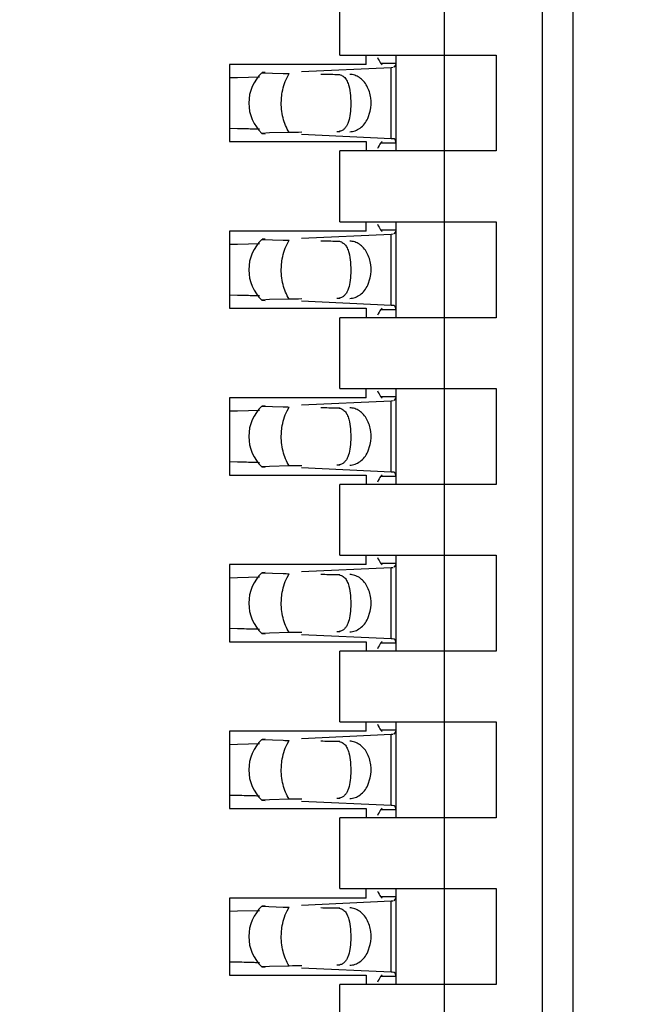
# Model space of a CAD drawing. Header units: inches. Extents: x 0 to 22, y 0 to 17.
# Tile 7 of 61: x 4.071 to 4.188, y 7.688 to 7.874. Entities that reach past the tile are written whole.
import ezdxf

# ---------------------------------------------------------------- set-up
doc = ezdxf.new("R2010")
doc.units = ezdxf.units.IN
doc.header["$LTSCALE"] = 1.21
doc.header["$MEASUREMENT"] = 0
doc.layers.get('0').update_dxf_attribs({"linetype": 'CONTINUOUS'})
doc.layers.add('DIMENSIONS', color=7, linetype='CONTINUOUS')
doc.styles.get("Standard").update_dxf_attribs({"font": 'txt', "width": 0.8})
doc.dimstyles.new('DIMSTYLE_1', dxfattribs={"dimtxt": 0.125, "dimasz": 0.18, "dimexe": 0.18, "dimexo": 0.0625, "dimgap": 0.09, "dimtad": 0, "dimtih": 1, "dimtoh": 1, "dimdec": 3, "dimzin": 4, "dimdsep": 46, "dimtxsty": 'STANDARD', "dimblk": '_FILLED', "dimblk1": '_FILLED', "dimblk2": '_FILLED', "dimcen": 0.09, "dimadec": 0, "dimazin": 0, "dimtp": 0.01, "dimtm": 0.01, "dimtfac": 1, "dimtdec": 3, "dimtofl": 0, "dimtmove": 0, "dimatfit": 3, "dimldrblk": '_FILLED', "dimfxl": 1, "dimtolj": 1, "dimtzin": 4, "dimarcsym": 0})

# ---------------------------------------------------------------- blocks, each defined once
blk = doc.blocks.new('*D16')
at = {"layer": 'DIMENSIONS', "color": 2, "linetype": 'CONTINUOUS'}
blk.add_line((4.337998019, 6.2692184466), (3.445098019, 6.2692184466), dxfattribs=at)
at = {"layer": 'DIMENSIONS', "color": 2, "linetype": 'CONTINUOUS', "insert": (3.382598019, 6.3317184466), "char_height": 0.125, "width": 1.525, "attachment_point": 3, "line_spacing_factor": 0.9}
blk.add_mtext('-4.822{\\Ftxt.shx;\\W1.000000;\\H0.125000; }[122.48]', dxfattribs=at)
blk = doc.blocks.new('_FILLED')
at = {"color": 0, "linetype": 'BYBLOCK'}
blk.add_solid([(0, 0), (-1, 0.1736111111), (-1, -0.1736111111)], dxfattribs=at)
blk = doc.blocks.new('*D17')
at = {"layer": 'DIMENSIONS', "color": 2, "linetype": 'CONTINUOUS'}
for p, q in [((3.7807905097, 6.1477749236), (3.6201636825, 5.9958963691)), ((4.326098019, 6.1477749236), (3.7807905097, 6.1477749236)), ((3.6201636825, 5.9958963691), (3.445098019, 5.9958963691))]:
    blk.add_line(p, q, dxfattribs=at)
at = {"layer": 'DIMENSIONS', "color": 2, "linetype": 'CONTINUOUS', "insert": (3.382598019, 6.0583963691), "char_height": 0.125, "width": 1.525, "attachment_point": 3, "line_spacing_factor": 0.9}
blk.add_mtext('-4.943{\\Ftxt.shx;\\W1.000000;\\H0.125000; }[125.56]', dxfattribs=at)

msp = doc.modelspace()

# ---------------------------------------------------------------- linework, layer by layer
at = {"color": 7, "linetype": 'CONTINUOUS'}
for p, q in [((4.1755444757, 7.385423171), (4.1755444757, 10.2200688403)), ((4.1696389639, 10.1019586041), (4.1696389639, 7.5035334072)), ((4.1511350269, 10.0885727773), (4.1511350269, 7.516919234)), ((4.1314499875, 7.866919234), (4.1314499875, 7.8803050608)), ((4.1364106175, 7.8651475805), (4.1105838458, 7.8651475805)), ((4.1105838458, 7.8651475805), (4.1105838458, 7.8505806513)), ((4.1314499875, 7.866919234), (4.1609775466, 7.866919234)), ((4.1364106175, 7.8651475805), (4.1364106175, 7.866919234)), ((4.1391347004, 7.8654258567), (4.1420799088, 7.8654258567)), ((4.1394246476, 7.8650987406), (4.1391347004, 7.8654258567)), ((4.1420382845, 7.8650412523), (4.1420799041, 7.8654139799)), ((4.1420799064, 7.8654155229), (4.1420789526, 7.8654841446)), ((4.1420799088, 7.8488089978), (4.1420799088, 7.866919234)), ((4.1609775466, 7.866919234), (4.1609775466, 7.8488089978)), ((4.1167300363, 7.8636011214), (4.1207671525, 7.8634478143)), ((4.1173599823, 7.8636536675), (4.1167799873, 7.8636146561)), ((4.1242299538, 7.8638222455), (4.141113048, 7.8646063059)), ((4.1411130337, 7.8646067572), (4.1415281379, 7.8646286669)), ((4.1416927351, 7.8646375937), (4.1420382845, 7.8650412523)), ((4.1106000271, 7.8626775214), (4.1121165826, 7.8627096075)), ((4.1121165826, 7.8627096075), (4.1162747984, 7.8628198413)), ((4.1367262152, 7.8549581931), (4.1372032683, 7.8563508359)), ((4.1121165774, 7.8530187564), (4.1106000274, 7.853050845)), ((4.1181465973, 7.8522191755), (4.1167301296, 7.8521270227)), ((4.1167301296, 7.8521270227), (4.1173600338, 7.852074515)), ((4.1218945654, 7.8522991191), (4.1181465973, 7.8522191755)), ((4.1313021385, 7.8524922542), (4.1308702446, 7.8524507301)), ((4.1105838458, 7.8505806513), (4.1364106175, 7.8505806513)), ((4.141113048, 7.8511219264), (4.1242299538, 7.8519059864)), ((4.1364106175, 7.8505806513), (4.1364106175, 7.8488089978)), ((4.1391347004, 7.850302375), (4.1394246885, 7.8506295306)), ((4.1420799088, 7.850302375), (4.1391347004, 7.850302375)), ((4.1416927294, 7.8510886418), (4.1413348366, 7.8511105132)), ((4.1419108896, 7.8509490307), (4.1416927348, 7.8510905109)), ((4.1420799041, 7.8503142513), (4.1419108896, 7.8509490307)), ((4.1420789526, 7.8502440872), (4.1420799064, 7.8503127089)), ((4.1609775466, 7.8488089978), (4.1314499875, 7.8488089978)), ((4.1314499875, 7.835423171), (4.1314499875, 7.8488089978)), ((4.1314499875, 7.835423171), (4.1609775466, 7.835423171)), ((4.1364106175, 7.8336515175), (4.1364106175, 7.835423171)), ((4.1420799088, 7.8173129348), (4.1420799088, 7.835423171)), ((4.1609775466, 7.835423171), (4.1609775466, 7.8173129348)), ((4.1364106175, 7.8336515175), (4.1105838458, 7.8336515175)), ((4.1105838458, 7.8336515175), (4.1105838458, 7.8190845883)), ((4.1391347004, 7.8339297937), (4.1420799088, 7.8339297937)), ((4.1394246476, 7.8336026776), (4.1391347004, 7.8339297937)), ((4.1416927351, 7.8331415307), (4.1420382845, 7.8335451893)), ((4.1420382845, 7.8335451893), (4.1420799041, 7.833917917)), ((4.1420799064, 7.8339194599), (4.1420789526, 7.8339880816)), ((4.1167300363, 7.8321050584), (4.1207671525, 7.8319517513)), ((4.1173599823, 7.8321576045), (4.1167799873, 7.8321185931)), ((4.1242299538, 7.8323261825), (4.141113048, 7.8331102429)), ((4.1411130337, 7.8331106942), (4.1415281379, 7.8331326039)), ((4.1106000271, 7.8311814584), (4.1121165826, 7.8312135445)), ((4.1121165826, 7.8312135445), (4.1162747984, 7.8313237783)), ((4.1367262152, 7.8234621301), (4.1372032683, 7.8248547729)), ((4.1121165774, 7.8215226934), (4.1106000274, 7.821554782)), ((4.1181465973, 7.8207231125), (4.1167301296, 7.8206309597)), ((4.1167301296, 7.8206309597), (4.1173600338, 7.820578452)), ((4.1218945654, 7.8208030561), (4.1181465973, 7.8207231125)), ((4.1313021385, 7.8209961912), (4.1308702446, 7.8209546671)), ((4.1105838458, 7.8190845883), (4.1364106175, 7.8190845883)), ((4.141113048, 7.8196258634), (4.1242299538, 7.8204099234)), ((4.1364106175, 7.8190845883), (4.1364106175, 7.8173129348)), ((4.1391347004, 7.8188063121), (4.1394246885, 7.8191334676)), ((4.1420799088, 7.8188063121), (4.1391347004, 7.8188063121)), ((4.1416927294, 7.8195925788), (4.1413348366, 7.8196144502)), ((4.1419108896, 7.8194529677), (4.1416927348, 7.8195944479)), ((4.1420799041, 7.8188181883), (4.1419108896, 7.8194529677)), ((4.1420789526, 7.8187480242), (4.1420799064, 7.8188166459)), ((4.1609775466, 7.8173129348), (4.1314499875, 7.8173129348)), ((4.1314499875, 7.803927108), (4.1314499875, 7.8173129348)), ((4.1314499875, 7.803927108), (4.1609775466, 7.803927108)), ((4.1364106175, 7.8021554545), (4.1364106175, 7.803927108)), ((4.1420799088, 7.7858168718), (4.1420799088, 7.803927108)), ((4.1609775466, 7.803927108), (4.1609775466, 7.7858168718)), ((4.1364106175, 7.8021554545), (4.1105838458, 7.8021554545)), ((4.1105838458, 7.8021554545), (4.1105838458, 7.7875885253)), ((4.1391347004, 7.8024337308), (4.1420799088, 7.8024337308)), ((4.1394246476, 7.8021066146), (4.1391347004, 7.8024337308)), ((4.1416927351, 7.8016454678), (4.1420382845, 7.8020491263)), ((4.1420382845, 7.8020491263), (4.1420799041, 7.802421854)), ((4.1420799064, 7.8024233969), (4.1420789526, 7.8024920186)), ((4.1167300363, 7.8006089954), (4.1207671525, 7.8004556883)), ((4.1173599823, 7.8006615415), (4.1167799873, 7.8006225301)), ((4.1242299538, 7.8008301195), (4.141113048, 7.8016141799)), ((4.1411130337, 7.8016146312), (4.1415281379, 7.8016365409)), ((4.1106000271, 7.7996853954), (4.1121165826, 7.7997174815)), ((4.1121165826, 7.7997174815), (4.1162747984, 7.7998277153)), ((4.1367262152, 7.7919660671), (4.1372032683, 7.79335871)), ((4.1121165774, 7.7900266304), (4.1106000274, 7.790058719)), ((4.1181465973, 7.7892270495), (4.1167301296, 7.7891348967)), ((4.1167301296, 7.7891348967), (4.1173600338, 7.789082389)), ((4.1218945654, 7.7893069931), (4.1181465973, 7.7892270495)), ((4.141113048, 7.7881298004), (4.1242299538, 7.7889138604)), ((4.1313021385, 7.7895001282), (4.1308702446, 7.7894586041)), ((4.1105838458, 7.7875885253), (4.1364106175, 7.7875885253)), ((4.1364106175, 7.7875885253), (4.1364106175, 7.7858168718)), ((4.1391347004, 7.7873102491), (4.1394246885, 7.7876374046)), ((4.1420799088, 7.7873102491), (4.1391347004, 7.7873102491)), ((4.1416927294, 7.7880965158), (4.1413348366, 7.7881183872)), ((4.1419108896, 7.7879569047), (4.1416927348, 7.7880983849)), ((4.1420799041, 7.7873221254), (4.1419108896, 7.7879569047)), ((4.1420789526, 7.7872519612), (4.1420799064, 7.7873205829)), ((4.1609775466, 7.7858168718), (4.1314499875, 7.7858168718)), ((4.1314499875, 7.772431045), (4.1314499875, 7.7858168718)), ((4.1314499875, 7.772431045), (4.1609775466, 7.772431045)), ((4.1364106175, 7.7706593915), (4.1364106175, 7.772431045)), ((4.1420799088, 7.7543208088), (4.1420799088, 7.772431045)), ((4.1609775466, 7.772431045), (4.1609775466, 7.7543208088)), ((4.1364106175, 7.7706593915), (4.1105838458, 7.7706593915)), ((4.1105838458, 7.7706593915), (4.1105838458, 7.7560924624)), ((4.1391347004, 7.7709376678), (4.1420799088, 7.7709376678)), ((4.1394246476, 7.7706105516), (4.1391347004, 7.7709376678)), ((4.1416927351, 7.7701494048), (4.1420382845, 7.7705530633)), ((4.1420382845, 7.7705530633), (4.1420799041, 7.770925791)), ((4.1420799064, 7.7709273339), (4.1420789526, 7.7709959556)), ((4.1167300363, 7.7691129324), (4.1207671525, 7.7689596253)), ((4.1173599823, 7.7691654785), (4.1167799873, 7.7691264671)), ((4.1242299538, 7.7693340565), (4.141113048, 7.7701181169)), ((4.1411130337, 7.7701185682), (4.1415281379, 7.7701404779)), ((4.1106000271, 7.7681893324), (4.1121165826, 7.7682214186)), ((4.1121165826, 7.7682214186), (4.1162747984, 7.7683316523)), ((4.1367262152, 7.7604700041), (4.1372032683, 7.761862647)), ((4.1121165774, 7.7585305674), (4.1106000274, 7.758562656)), ((4.1181465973, 7.7577309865), (4.1167301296, 7.7576388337)), ((4.1167301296, 7.7576388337), (4.1173600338, 7.757586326)), ((4.1218945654, 7.7578109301), (4.1181465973, 7.7577309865)), ((4.141113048, 7.7566337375), (4.1242299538, 7.7574177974)), ((4.1313021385, 7.7580040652), (4.1308702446, 7.7579625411)), ((4.1105838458, 7.7560924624), (4.1364106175, 7.7560924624)), ((4.1364106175, 7.7560924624), (4.1364106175, 7.7543208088)), ((4.1391347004, 7.7558141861), (4.1394246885, 7.7561413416)), ((4.1420799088, 7.7558141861), (4.1391347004, 7.7558141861)), ((4.1416927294, 7.7566004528), (4.1413348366, 7.7566223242)), ((4.1419108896, 7.7564608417), (4.1416927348, 7.7566023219)), ((4.1420799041, 7.7558260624), (4.1419108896, 7.7564608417)), ((4.1420789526, 7.7557558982), (4.1420799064, 7.7558245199)), ((4.1609775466, 7.7543208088), (4.1314499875, 7.7543208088)), ((4.1314499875, 7.740934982), (4.1314499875, 7.7543208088)), ((4.1314499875, 7.740934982), (4.1609775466, 7.740934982)), ((4.1364106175, 7.7391633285), (4.1364106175, 7.740934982)), ((4.1420799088, 7.7228247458), (4.1420799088, 7.740934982)), ((4.1609775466, 7.740934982), (4.1609775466, 7.7228247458)), ((4.1364106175, 7.7391633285), (4.1105838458, 7.7391633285)), ((4.1105838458, 7.7391633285), (4.1105838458, 7.7245963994)), ((4.1242299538, 7.7378379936), (4.141113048, 7.7386220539)), ((4.1391347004, 7.7394416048), (4.1420799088, 7.7394416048)), ((4.1394246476, 7.7391144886), (4.1391347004, 7.7394416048)), ((4.1411130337, 7.7386225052), (4.1415281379, 7.7386444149)), ((4.1416927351, 7.7386533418), (4.1420382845, 7.7390570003)), ((4.1420382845, 7.7390570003), (4.1420799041, 7.739429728)), ((4.1420799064, 7.7394312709), (4.1420789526, 7.7394998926)), ((4.1106000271, 7.7366932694), (4.1121165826, 7.7367253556)), ((4.1121165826, 7.7367253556), (4.1162747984, 7.7368355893)), ((4.1167300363, 7.7376168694), (4.1207671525, 7.7374635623)), ((4.1173599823, 7.7376694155), (4.1167799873, 7.7376304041)), ((4.1367262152, 7.7289739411), (4.1372032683, 7.730366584)), ((4.1121165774, 7.7270345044), (4.1106000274, 7.727066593)), ((4.1181465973, 7.7262349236), (4.1167301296, 7.7261427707)), ((4.1167301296, 7.7261427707), (4.1173600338, 7.726090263)), ((4.1218945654, 7.7263148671), (4.1181465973, 7.7262349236)), ((4.141113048, 7.7251376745), (4.1242299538, 7.7259217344)), ((4.1313021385, 7.7265080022), (4.1308702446, 7.7264664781)), ((4.1105838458, 7.7245963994), (4.1364106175, 7.7245963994)), ((4.1364106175, 7.7245963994), (4.1364106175, 7.7228247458)), ((4.1391347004, 7.7243181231), (4.1394246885, 7.7246452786)), ((4.1420799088, 7.7243181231), (4.1391347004, 7.7243181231)), ((4.1416927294, 7.7251043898), (4.1413348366, 7.7251262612)), ((4.1419108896, 7.7249647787), (4.1416927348, 7.7251062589)), ((4.1420799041, 7.7243299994), (4.1419108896, 7.7249647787)), ((4.1420789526, 7.7242598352), (4.1420799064, 7.7243284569)), ((4.1609775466, 7.7228247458), (4.1314499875, 7.7228247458)), ((4.1314499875, 7.709438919), (4.1314499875, 7.7228247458)), ((4.1314499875, 7.709438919), (4.1609775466, 7.709438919)), ((4.1364106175, 7.7076672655), (4.1364106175, 7.709438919)), ((4.1420799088, 7.6913286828), (4.1420799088, 7.709438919)), ((4.1609775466, 7.709438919), (4.1609775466, 7.6913286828)), ((4.1364106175, 7.7076672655), (4.1105838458, 7.7076672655)), ((4.1105838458, 7.7076672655), (4.1105838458, 7.6931003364)), ((4.1242299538, 7.7063419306), (4.141113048, 7.7071259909)), ((4.1391347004, 7.7079455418), (4.1420799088, 7.7079455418)), ((4.1394246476, 7.7076184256), (4.1391347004, 7.7079455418)), ((4.1411130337, 7.7071264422), (4.1415281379, 7.7071483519)), ((4.1416927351, 7.7071572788), (4.1420382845, 7.7075609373)), ((4.1420382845, 7.7075609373), (4.1420799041, 7.707933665)), ((4.1420799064, 7.707935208), (4.1420789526, 7.7080038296)), ((4.1106000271, 7.7051972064), (4.1121165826, 7.7052292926)), ((4.1121165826, 7.7052292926), (4.1162747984, 7.7053395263)), ((4.1167300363, 7.7061208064), (4.1207671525, 7.7059674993)), ((4.1173599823, 7.7061733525), (4.1167799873, 7.7061343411)), ((4.1367262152, 7.6974778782), (4.1372032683, 7.698870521)), ((4.1121165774, 7.6955384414), (4.1106000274, 7.6955705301)), ((4.1181465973, 7.6947388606), (4.1167301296, 7.6946467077)), ((4.1167301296, 7.6946467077), (4.1173600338, 7.6945942)), ((4.1218945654, 7.6948188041), (4.1181465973, 7.6947388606)), ((4.141113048, 7.6936416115), (4.1242299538, 7.6944256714)), ((4.1313021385, 7.6950119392), (4.1308702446, 7.6949704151)), ((4.1105838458, 7.6931003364), (4.1364106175, 7.6931003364)), ((4.1364106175, 7.6931003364), (4.1364106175, 7.6913286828)), ((4.1391347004, 7.6928220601), (4.1394246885, 7.6931492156)), ((4.1420799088, 7.6928220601), (4.1391347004, 7.6928220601)), ((4.1416927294, 7.6936083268), (4.1413348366, 7.6936301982)), ((4.1419108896, 7.6934687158), (4.1416927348, 7.693610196)), ((4.1420799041, 7.6928339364), (4.1419108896, 7.6934687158)), ((4.1420789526, 7.6927637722), (4.1420799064, 7.6928323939)), ((4.1609775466, 7.6913286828), (4.1314499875, 7.6913286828)), ((4.1314499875, 7.6779428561), (4.1314499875, 7.6913286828))]:
    msp.add_line(p, q, dxfattribs=at)
at = {"color": 9, "linetype": 'CONTINUOUS'}
for p, q in [((4.1214830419, 7.862717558), (4.1218945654, 7.8634291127)), ((4.1308702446, 7.8632775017), (4.1314499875, 7.8632775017)), ((4.141113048, 7.8511219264), (4.141113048, 7.8646063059)), ((4.1314499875, 7.8524507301), (4.1308702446, 7.8524507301)), ((4.1214830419, 7.831221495), (4.1218945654, 7.8319330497)), ((4.1308702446, 7.8317814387), (4.1314499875, 7.8317814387)), ((4.141113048, 7.8196258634), (4.141113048, 7.8331102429)), ((4.1314499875, 7.8209546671), (4.1308702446, 7.8209546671)), ((4.1214830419, 7.799725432), (4.1218945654, 7.8004369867)), ((4.1308702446, 7.8002853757), (4.1314499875, 7.8002853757)), ((4.141113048, 7.7881298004), (4.141113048, 7.8016141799)), ((4.1314499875, 7.7894586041), (4.1308702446, 7.7894586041)), ((4.1214830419, 7.768229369), (4.1218945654, 7.7689409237)), ((4.1308702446, 7.7687893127), (4.1314499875, 7.7687893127)), ((4.141113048, 7.7566337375), (4.141113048, 7.7701181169)), ((4.1314499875, 7.7579625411), (4.1308702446, 7.7579625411)), ((4.141113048, 7.7251376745), (4.141113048, 7.7386220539)), ((4.1214830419, 7.7367333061), (4.1218945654, 7.7374448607)), ((4.1308702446, 7.7372932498), (4.1314499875, 7.7372932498)), ((4.1314499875, 7.7264664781), (4.1308702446, 7.7264664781)), ((4.141113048, 7.6936416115), (4.141113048, 7.7071259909)), ((4.1214830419, 7.7052372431), (4.1218945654, 7.7059487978)), ((4.1308702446, 7.7057971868), (4.1314499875, 7.7057971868)), ((4.1314499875, 7.6949704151), (4.1308702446, 7.6949704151))]:
    msp.add_line(p, q, dxfattribs=at)
at = {"color": 7, "linetype": 'CONTINUOUS'}
for centre, radius, start, end in [((4.1221232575, 7.8578641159), 0.0078740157, 133.2313990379, 226.7695386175), ((4.1284767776, 8.2942261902), 0.4308473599, 268.9746889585, 269.1246374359), ((4.099578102, 7.28408055), 0.5690763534, 88.5671778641, 88.7374983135), ((4.1053529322, 7.5113825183), 0.3417010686, 88.3363875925, 88.5821634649), ((4.1076566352, 7.5917255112), 0.2613250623, 88.110127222, 88.3298669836), ((4.1395348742, 7.8169380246), 0.0342198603, 86.9848544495, 87.3566322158), ((4.1221232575, 7.8263680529), 0.0078740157, 133.2313990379, 226.7695386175), ((4.1284767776, 8.2627301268), 0.4308473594, 268.9746889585, 269.1246374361), ((4.099578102, 7.2525844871), 0.5690763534, 88.5671778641, 88.7374983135), ((4.1053529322, 7.4798864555), 0.3417010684, 88.3363875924, 88.582163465), ((4.1076566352, 7.5602294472), 0.2613250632, 88.1101272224, 88.3298669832), ((4.1395348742, 7.7854419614), 0.0342198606, 86.9848544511, 87.3566322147), ((4.1221232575, 7.7948719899), 0.0078740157, 133.2313990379, 226.7695386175), ((4.1284767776, 8.2312340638), 0.4308473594, 268.9746889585, 269.1246374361), ((4.099578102, 7.2210884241), 0.5690763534, 88.5671778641, 88.7374983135), ((4.1053529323, 7.4483903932), 0.3417010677, 88.3363875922, 88.5821634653), ((4.1076566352, 7.5287333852), 0.2613250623, 88.110127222, 88.3298669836), ((4.1395348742, 7.7539458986), 0.0342198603, 86.9848544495, 87.3566322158), ((4.1221232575, 7.7633759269), 0.0078740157, 133.2313990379, 226.7695386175), ((4.1284767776, 8.1997380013), 0.4308473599, 268.9746889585, 269.1246374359), ((4.099578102, 7.1895923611), 0.5690763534, 88.5671778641, 88.7374983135), ((4.1053529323, 7.4168943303), 0.3417010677, 88.3363875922, 88.5821634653), ((4.1076566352, 7.4972373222), 0.2613250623, 88.110127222, 88.3298669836), ((4.1395348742, 7.7224498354), 0.0342198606, 86.9848544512, 87.3566322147), ((4.1221232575, 7.7318798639), 0.0078740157, 133.2313990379, 226.7695386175), ((4.1284767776, 8.1682419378), 0.4308473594, 268.9746889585, 269.1246374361), ((4.099578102, 7.1580962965), 0.5690763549, 88.5671778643, 88.7374983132), ((4.1053529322, 7.3853982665), 0.3417010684, 88.3363875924, 88.582163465), ((4.1076566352, 7.4657412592), 0.2613250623, 88.110127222, 88.3298669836), ((4.1395348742, 7.6909537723), 0.0342198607, 86.9848544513, 87.356632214), ((4.1221232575, 7.7003838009), 0.0078740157, 133.2313990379, 226.7695386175), ((4.1284767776, 8.1367458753), 0.4308473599, 268.9746889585, 269.1246374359), ((4.099578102, 7.1266002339), 0.5690763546, 88.5671778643, 88.7374983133), ((4.1053529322, 7.3539022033), 0.3417010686, 88.3363875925, 88.5821634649), ((4.1076566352, 7.4342451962), 0.2613250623, 88.110127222, 88.3298669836), ((4.1395348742, 7.6594577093), 0.0342198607, 86.9848544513, 87.356632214)]:
    msp.add_arc(centre, radius, start, end, dxfattribs=at)
for centre, major_axis, ratio, start_param, end_param in [((4.140272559, 7.8764470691), (0, 0.0118110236), 0.2679491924, -3.706593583, -3.5093685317), ((4.4585299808, 7.8578641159), (0.4711895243, -0.0078735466), 0.0001824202, -2.3486536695, -2.3397535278), ((4.4585299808, 7.8578641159), (0.4711895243, 0.0078735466), 0.0001824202, 2.359501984, 2.366612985), ((4.140272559, 7.8392811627), (-0, 0.0118110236), 0.2679491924, 0.3677758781, 0.564998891), ((4.140272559, 7.8449510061), (-0, 0.0118110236), 0.2679491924, -3.706593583, -3.5093685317), ((4.4585299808, 7.8263680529), (0.4711895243, -0.0078735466), 0.0001824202, -2.3486536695, -2.3397535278), ((4.4585299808, 7.8263680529), (0.4711895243, 0.0078735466), 0.0001824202, 2.359501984, 2.366612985), ((4.140272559, 7.8077850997), (0, 0.0118110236), 0.2679491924, 0.3677758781, 0.564998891), ((4.140272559, 7.8134549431), (0, 0.0118110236), 0.2679491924, -3.706593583, -3.5093685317), ((4.4585299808, 7.7948719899), (0.4711895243, -0.0078735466), 0.0001824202, -2.3486536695, -2.3397535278), ((4.4585299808, 7.7948719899), (0.4711895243, 0.0078735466), 0.0001824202, 2.359501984, 2.366612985), ((4.140272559, 7.7762890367), (0, 0.0118110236), 0.2679491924, 0.3677758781, 0.564998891), ((4.140272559, 7.7819588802), (-0, 0.0118110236), 0.2679491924, -3.706593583, -3.5093685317), ((4.4585299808, 7.7633759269), (0.4711895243, -0.0078735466), 0.0001824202, -2.3486536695, -2.3397535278), ((4.4585299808, 7.7633759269), (0.4711895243, 0.0078735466), 0.0001824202, 2.359501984, 2.366612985), ((4.140272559, 7.7447929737), (0, 0.0118110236), 0.2679491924, 0.3677758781, 0.564998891), ((4.140272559, 7.7504628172), (0, 0.0118110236), 0.2679491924, -3.706593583, -3.5093685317), ((4.4585299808, 7.7318798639), (0.4711895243, -0.0078735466), 0.0001824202, -2.3486536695, -2.3397535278), ((4.4585299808, 7.7318798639), (0.4711895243, 0.0078735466), 0.0001824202, 2.359501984, 2.366612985), ((4.140272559, 7.7132969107), (-0, 0.0118110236), 0.2679491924, 0.3677758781, 0.564998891), ((4.140272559, 7.7189667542), (0, 0.0118110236), 0.2679491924, -3.706593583, -3.5093685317), ((4.4585299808, 7.7003838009), (0.4711895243, -0.0078735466), 0.0001824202, -2.3486536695, -2.3397535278), ((4.4585299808, 7.7003838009), (0.4711895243, 0.0078735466), 0.0001824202, 2.359501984, 2.366612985), ((4.140272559, 7.6818008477), (-0, 0.0118110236), 0.2679491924, 0.3677758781, 0.564998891)]:
    msp.add_ellipse(centre, major_axis=major_axis, ratio=ratio, start_param=start_param, end_param=end_param, dxfattribs=at)
for points, knots in [([(4.1308702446, 7.8632775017), (4.1311634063, 7.8632725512), (4.1315965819, 7.8632004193), (4.1320848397, 7.8629307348), (4.1324885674, 7.8625777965), (4.1328773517, 7.8619640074), (4.1330664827, 7.8614076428), (4.1331482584, 7.8611055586)], [0, 0, 0, 0, 0.2575080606, 0.3729976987, 0.4863784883, 0.7251431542, 1, 1, 1, 1]), ([(4.1372032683, 7.8563508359), (4.1373803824, 7.8571545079), (4.1374462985, 7.8588077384), (4.1368386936, 7.8607533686), (4.1359654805, 7.8620037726), (4.1351776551, 7.8627090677), (4.1342813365, 7.8631607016), (4.1336358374, 7.8632722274), (4.1333202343, 7.8632775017)], [0, 0, 0, 0, 0.2761150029, 0.5429829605, 0.6674054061, 0.7841211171, 0.8940953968, 1, 1, 1, 1]), ([(4.1331482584, 7.8611055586), (4.1333084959, 7.8605136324), (4.1334948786, 7.8592102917), (4.1335217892, 7.8578999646), (4.1334954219, 7.8572051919)], [0, 0, 0, 0, 0.468650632, 1, 1, 1, 1]), ([(4.1334954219, 7.8572051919), (4.1334731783, 7.8566190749), (4.133378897, 7.855543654), (4.1330873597, 7.8542786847), (4.1327031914, 7.8534692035), (4.1323444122, 7.8529976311), (4.1318726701, 7.8526493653), (4.1314985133, 7.8525283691), (4.1313021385, 7.8524922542)], [0, 0, 0, 0, 0.3145836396, 0.5783093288, 0.6903244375, 0.7929302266, 0.8929102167, 1, 1, 1, 1]), ([(4.1333202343, 7.8524507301), (4.1336602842, 7.852456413), (4.1343580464, 7.8525857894), (4.1353140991, 7.8531085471), (4.1361348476, 7.8539175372), (4.1365501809, 7.8545926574), (4.1367262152, 7.8549581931)], [0, 0, 0, 0, 0.229791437, 0.4696702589, 0.7258733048, 1, 1, 1, 1]), ([(4.1308702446, 7.8317814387), (4.1311634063, 7.8317764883), (4.1315965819, 7.8317043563), (4.1320848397, 7.8314346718), (4.1324885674, 7.8310817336), (4.1328773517, 7.8304679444), (4.1330664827, 7.8299115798), (4.1331482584, 7.8296094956)], [0, 0, 0, 0, 0.2575080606, 0.3729976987, 0.4863784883, 0.7251431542, 1, 1, 1, 1]), ([(4.1372032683, 7.8248547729), (4.1373803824, 7.8256584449), (4.1374462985, 7.8273116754), (4.1368386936, 7.8292573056), (4.1359654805, 7.8305077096), (4.1351776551, 7.8312130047), (4.1342813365, 7.8316646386), (4.1336358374, 7.8317761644), (4.1333202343, 7.8317814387)], [0, 0, 0, 0, 0.2761150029, 0.5429829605, 0.6674054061, 0.7841211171, 0.8940953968, 1, 1, 1, 1]), ([(4.1331482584, 7.8296094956), (4.1333084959, 7.8290175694), (4.1334948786, 7.8277142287), (4.1335217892, 7.8264039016), (4.1334954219, 7.8257091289)], [0, 0, 0, 0, 0.468650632, 1, 1, 1, 1]), ([(4.1334954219, 7.8257091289), (4.1334731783, 7.825123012), (4.133378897, 7.824047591), (4.1330873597, 7.8227826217), (4.1327031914, 7.8219731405), (4.1323444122, 7.8215015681), (4.1318726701, 7.8211533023), (4.1314985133, 7.8210323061), (4.1313021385, 7.8209961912)], [0, 0, 0, 0, 0.3145836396, 0.5783093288, 0.6903244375, 0.7929302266, 0.8929102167, 1, 1, 1, 1]), ([(4.1333202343, 7.8209546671), (4.1336602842, 7.82096035), (4.1343580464, 7.8210897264), (4.1353140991, 7.8216124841), (4.1361348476, 7.8224214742), (4.1365501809, 7.8230965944), (4.1367262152, 7.8234621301)], [0, 0, 0, 0, 0.229791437, 0.4696702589, 0.7258733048, 1, 1, 1, 1]), ([(4.1308702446, 7.8002853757), (4.1311634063, 7.8002804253), (4.1315965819, 7.8002082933), (4.1320848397, 7.7999386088), (4.1324885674, 7.7995856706), (4.1328773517, 7.7989718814), (4.1330664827, 7.7984155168), (4.1331482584, 7.7981134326)], [0, 0, 0, 0, 0.2575080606, 0.3729976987, 0.4863784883, 0.7251431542, 1, 1, 1, 1]), ([(4.1372032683, 7.79335871), (4.1373803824, 7.7941623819), (4.1374462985, 7.7958156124), (4.1368386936, 7.7977612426), (4.1359654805, 7.7990116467), (4.1351776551, 7.7997169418), (4.1342813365, 7.8001685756), (4.1336358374, 7.8002801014), (4.1333202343, 7.8002853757)], [0, 0, 0, 0, 0.2761150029, 0.5429829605, 0.6674054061, 0.7841211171, 0.8940953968, 1, 1, 1, 1]), ([(4.1331482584, 7.7981134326), (4.1333084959, 7.7975215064), (4.1334948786, 7.7962181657), (4.1335217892, 7.7949078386), (4.1334954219, 7.7942130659)], [0, 0, 0, 0, 0.468650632, 1, 1, 1, 1]), ([(4.1334954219, 7.7942130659), (4.1334731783, 7.793626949), (4.133378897, 7.792551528), (4.1330873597, 7.7912865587), (4.1327031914, 7.7904770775), (4.1323444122, 7.7900055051), (4.1318726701, 7.7896572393), (4.1314985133, 7.7895362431), (4.1313021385, 7.7895001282)], [0, 0, 0, 0, 0.3145836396, 0.5783093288, 0.6903244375, 0.7929302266, 0.8929102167, 1, 1, 1, 1]), ([(4.1333202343, 7.7894586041), (4.1336602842, 7.789464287), (4.1343580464, 7.7895936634), (4.1353140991, 7.7901164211), (4.1361348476, 7.7909254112), (4.1365501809, 7.7916005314), (4.1367262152, 7.7919660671)], [0, 0, 0, 0, 0.229791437, 0.4696702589, 0.7258733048, 1, 1, 1, 1]), ([(4.1308702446, 7.7687893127), (4.1311634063, 7.7687843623), (4.1315965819, 7.7687122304), (4.1320848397, 7.7684425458), (4.1324885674, 7.7680896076), (4.1328773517, 7.7674758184), (4.1330664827, 7.7669194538), (4.1331482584, 7.7666173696)], [0, 0, 0, 0, 0.2575080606, 0.3729976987, 0.4863784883, 0.7251431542, 1, 1, 1, 1]), ([(4.1372032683, 7.761862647), (4.1373803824, 7.7626663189), (4.1374462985, 7.7643195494), (4.1368386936, 7.7662651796), (4.1359654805, 7.7675155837), (4.1351776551, 7.7682208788), (4.1342813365, 7.7686725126), (4.1336358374, 7.7687840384), (4.1333202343, 7.7687893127)], [0, 0, 0, 0, 0.2761150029, 0.5429829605, 0.6674054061, 0.7841211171, 0.8940953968, 1, 1, 1, 1]), ([(4.1331482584, 7.7666173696), (4.1333084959, 7.7660254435), (4.1334948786, 7.7647221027), (4.1335217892, 7.7634117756), (4.1334954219, 7.7627170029)], [0, 0, 0, 0, 0.468650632, 1, 1, 1, 1]), ([(4.1334954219, 7.7627170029), (4.1334731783, 7.762130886), (4.133378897, 7.761055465), (4.1330873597, 7.7597904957), (4.1327031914, 7.7589810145), (4.1323444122, 7.7585094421), (4.1318726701, 7.7581611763), (4.1314985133, 7.7580401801), (4.1313021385, 7.7580040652)], [0, 0, 0, 0, 0.3145836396, 0.5783093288, 0.6903244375, 0.7929302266, 0.8929102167, 1, 1, 1, 1]), ([(4.1333202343, 7.7579625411), (4.1336602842, 7.757968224), (4.1343580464, 7.7580976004), (4.1353140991, 7.7586203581), (4.1361348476, 7.7594293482), (4.1365501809, 7.7601044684), (4.1367262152, 7.7604700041)], [0, 0, 0, 0, 0.229791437, 0.4696702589, 0.7258733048, 1, 1, 1, 1]), ([(4.1308702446, 7.7372932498), (4.1311634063, 7.7372882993), (4.1315965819, 7.7372161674), (4.1320848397, 7.7369464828), (4.1324885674, 7.7365935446), (4.1328773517, 7.7359797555), (4.1330664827, 7.7354233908), (4.1331482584, 7.7351213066)], [0, 0, 0, 0, 0.2575080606, 0.3729976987, 0.4863784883, 0.7251431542, 1, 1, 1, 1]), ([(4.1372032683, 7.730366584), (4.1373803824, 7.7311702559), (4.1374462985, 7.7328234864), (4.1368386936, 7.7347691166), (4.1359654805, 7.7360195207), (4.1351776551, 7.7367248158), (4.1342813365, 7.7371764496), (4.1336358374, 7.7372879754), (4.1333202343, 7.7372932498)], [0, 0, 0, 0, 0.2761150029, 0.5429829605, 0.6674054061, 0.7841211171, 0.8940953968, 1, 1, 1, 1]), ([(4.1331482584, 7.7351213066), (4.1333084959, 7.7345293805), (4.1334948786, 7.7332260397), (4.1335217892, 7.7319157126), (4.1334954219, 7.7312209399)], [0, 0, 0, 0, 0.468650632, 1, 1, 1, 1]), ([(4.1334954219, 7.7312209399), (4.1334731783, 7.730634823), (4.133378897, 7.729559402), (4.1330873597, 7.7282944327), (4.1327031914, 7.7274849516), (4.1323444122, 7.7270133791), (4.1318726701, 7.7266651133), (4.1314985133, 7.7265441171), (4.1313021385, 7.7265080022)], [0, 0, 0, 0, 0.3145836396, 0.5783093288, 0.6903244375, 0.7929302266, 0.8929102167, 1, 1, 1, 1]), ([(4.1333202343, 7.7264664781), (4.1336602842, 7.726472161), (4.1343580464, 7.7266015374), (4.1353140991, 7.7271242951), (4.1361348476, 7.7279332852), (4.1365501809, 7.7286084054), (4.1367262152, 7.7289739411)], [0, 0, 0, 0, 0.229791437, 0.4696702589, 0.7258733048, 1, 1, 1, 1]), ([(4.1308702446, 7.7057971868), (4.1311634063, 7.7057922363), (4.1315965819, 7.7057201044), (4.1320848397, 7.7054504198), (4.1324885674, 7.7050974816), (4.1328773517, 7.7044836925), (4.1330664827, 7.7039273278), (4.1331482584, 7.7036252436)], [0, 0, 0, 0, 0.2575080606, 0.3729976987, 0.4863784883, 0.7251431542, 1, 1, 1, 1]), ([(4.1372032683, 7.698870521), (4.1373803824, 7.6996741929), (4.1374462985, 7.7013274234), (4.1368386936, 7.7032730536), (4.1359654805, 7.7045234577), (4.1351776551, 7.7052287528), (4.1342813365, 7.7056803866), (4.1336358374, 7.7057919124), (4.1333202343, 7.7057971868)], [0, 0, 0, 0, 0.2761150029, 0.5429829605, 0.6674054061, 0.7841211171, 0.8940953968, 1, 1, 1, 1]), ([(4.1331482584, 7.7036252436), (4.1333084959, 7.7030333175), (4.1334948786, 7.7017299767), (4.1335217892, 7.7004196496), (4.1334954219, 7.6997248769)], [0, 0, 0, 0, 0.468650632, 1, 1, 1, 1]), ([(4.1334954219, 7.6997248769), (4.1334731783, 7.69913876), (4.133378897, 7.698063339), (4.1330873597, 7.6967983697), (4.1327031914, 7.6959888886), (4.1323444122, 7.6955173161), (4.1318726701, 7.6951690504), (4.1314985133, 7.6950480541), (4.1313021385, 7.6950119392)], [0, 0, 0, 0, 0.3145836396, 0.5783093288, 0.6903244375, 0.7929302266, 0.8929102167, 1, 1, 1, 1]), ([(4.1333202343, 7.6949704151), (4.1336602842, 7.694976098), (4.1343580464, 7.6951054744), (4.1353140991, 7.6956282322), (4.1361348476, 7.6964372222), (4.1365501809, 7.6971123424), (4.1367262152, 7.6974778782)], [0, 0, 0, 0, 0.229791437, 0.4696702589, 0.7258733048, 1, 1, 1, 1])]:
    msp.add_open_spline(points, degree=3, knots=knots, dxfattribs=at)
at = {"color": 9, "linetype": 'CONTINUOUS'}
for points, knots in [([(4.120398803, 7.8583392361), (4.1204143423, 7.8587326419), (4.1205477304, 7.860236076), (4.1209747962, 7.8617239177), (4.1214830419, 7.862717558)], [0, 0, 0, 0, 0.260772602, 1, 1, 1, 1]), ([(4.1218945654, 7.8522991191), (4.1213458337, 7.853139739), (4.1205529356, 7.8551304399), (4.1203556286, 7.8572461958), (4.120398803, 7.8583392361)], [0, 0, 0, 0, 0.4785423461, 1, 1, 1, 1]), ([(4.120398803, 7.8268431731), (4.1204143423, 7.8272365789), (4.1205477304, 7.828740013), (4.1209747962, 7.8302278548), (4.1214830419, 7.831221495)], [0, 0, 0, 0, 0.260772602, 1, 1, 1, 1]), ([(4.1218945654, 7.8208030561), (4.1213458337, 7.821643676), (4.1205529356, 7.8236343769), (4.1203556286, 7.8257501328), (4.120398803, 7.8268431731)], [0, 0, 0, 0, 0.4785423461, 1, 1, 1, 1]), ([(4.120398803, 7.7953471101), (4.1204143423, 7.7957405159), (4.1205477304, 7.79724395), (4.1209747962, 7.7987317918), (4.1214830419, 7.799725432)], [0, 0, 0, 0, 0.260772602, 1, 1, 1, 1]), ([(4.1218945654, 7.7893069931), (4.1213458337, 7.790147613), (4.1205529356, 7.7921383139), (4.1203556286, 7.7942540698), (4.120398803, 7.7953471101)], [0, 0, 0, 0, 0.4785423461, 1, 1, 1, 1]), ([(4.120398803, 7.7638510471), (4.1204143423, 7.7642444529), (4.1205477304, 7.765747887), (4.1209747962, 7.7672357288), (4.1214830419, 7.768229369)], [0, 0, 0, 0, 0.260772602, 1, 1, 1, 1]), ([(4.1218945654, 7.7578109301), (4.1213458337, 7.7586515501), (4.1205529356, 7.7606422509), (4.1203556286, 7.7627580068), (4.120398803, 7.7638510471)], [0, 0, 0, 0, 0.4785423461, 1, 1, 1, 1]), ([(4.120398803, 7.7323549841), (4.1204143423, 7.7327483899), (4.1205477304, 7.734251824), (4.1209747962, 7.7357396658), (4.1214830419, 7.7367333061)], [0, 0, 0, 0, 0.260772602, 1, 1, 1, 1]), ([(4.1218945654, 7.7263148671), (4.1213458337, 7.7271554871), (4.1205529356, 7.7291461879), (4.1203556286, 7.7312619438), (4.120398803, 7.7323549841)], [0, 0, 0, 0, 0.4785423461, 1, 1, 1, 1]), ([(4.120398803, 7.7008589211), (4.1204143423, 7.7012523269), (4.1205477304, 7.702755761), (4.1209747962, 7.7042436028), (4.1214830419, 7.7052372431)], [0, 0, 0, 0, 0.260772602, 1, 1, 1, 1]), ([(4.1218945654, 7.6948188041), (4.1213458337, 7.6956594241), (4.1205529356, 7.6976501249), (4.1203556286, 7.6997658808), (4.120398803, 7.7008589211)], [0, 0, 0, 0, 0.4785423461, 1, 1, 1, 1])]:
    msp.add_open_spline(points, degree=3, knots=knots, dxfattribs=at)

# ---------------------------------------------------------------- dimensions: what is measured, and where the dimension line sits
at = {"layer": 'DIMENSIONS', "color": 2, "linetype": 'CONTINUOUS'}
for feature_location, offset, origin, picture, middle in [((4.337998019, 6.2692184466), (-0.8928999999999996, 0), (4.400498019, 11.0912184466), '*D16', (2.370098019, 6.2692184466)), ((4.326098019, 6.1477749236), (-0.8809999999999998, -0.15187855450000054), (4.388598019, 11.0912184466), '*D17', (2.370098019, 5.9958963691))]:
    dim = msp.add_ordinate_dim(feature_location=feature_location, offset=offset, dtype=0, origin=origin, text='-<>', dimstyle='DIMSTYLE_1', dxfattribs=at)
    dim.commit()
    dim.dimension.update_dxf_attribs({"geometry": picture, "text_midpoint": middle})

doc.saveas('drawing.dxf')
